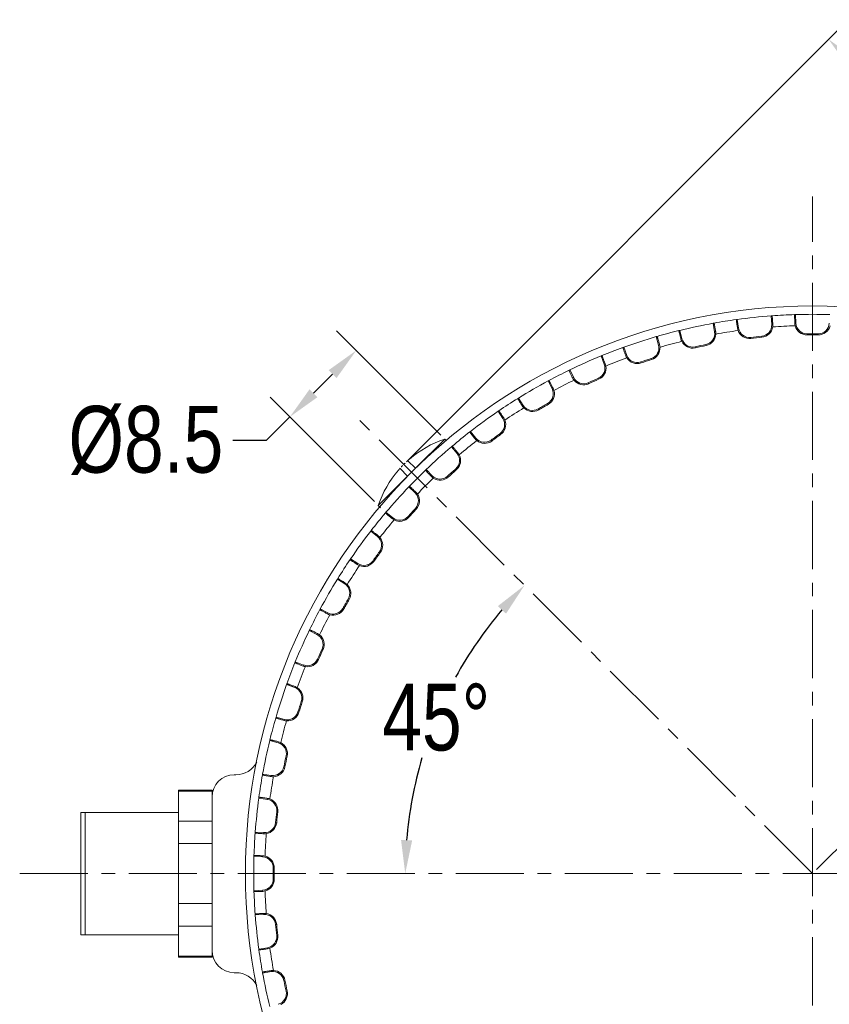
# Model space of a CAD drawing. Extents: x 695 to 3294, y -288 to 575.
# Tile 69 of 83: x 2516 to 2589, y 336 to 425. Entities that reach past the tile are written whole.
import ezdxf

# ---------------------------------------------------------------- set-up
doc = ezdxf.new("R2010")
doc.units = 0
doc.header["$LTSCALE"] = 16.335
doc.header["$PDMODE"] = 3
doc.header["$PDSIZE"] = 4
doc.linetypes.add('CENTER', pattern=[0.6, 0.375, -0.075, 0.075, -0.075])
doc.linetypes.add('HIDDEN', pattern=[0.2, 0.1, -0.1])
doc.layers.get('Defpoints').update_dxf_attribs({"linetype": 'CONTINUOUS'})
for name, color, linetype, lineweight in [('7_ALL_FEATURES', 7, 'CONTINUOUS', 15), ('dim', 3, 'CONTINUOUS', 13), ('中心', 6, 'CENTER', 13)]:
    doc.layers.add(name, color=color, linetype=linetype, lineweight=lineweight)
doc.layers.add('DEFAULT_2', color=8, linetype='HIDDEN')
doc.styles.get("Standard").update_dxf_attribs({"font": 'txt', "width": 0.8})
doc.dimstyles.get("Standard").update_dxf_attribs({"dimtxt": 3, "dimasz": 3, "dimexe": 2.5, "dimexo": 0.5, "dimtad": 1, "dimdsep": 46, "dimtxsty": 'Standard', "dimcen": 0.09, "dimadec": 0, "dimazin": 0, "dimtol": 1, "dimtp": 0.01, "dimtm": 0.01, "dimtfac": 1, "dimtofl": 0, "dimtmove": 0, "dimatfit": 3, "dimfxl": 1, "dimtolj": 1, "dimarcsym": 0})

# ---------------------------------------------------------------- blocks, each defined once
blk = doc.blocks.new('*D40')
at = {"layer": 'Defpoints', "color": 0, "transparency": 16777216}
for p in [(2589.203, 422.937), (2551.007, 384.74), (2587.767, 347.98)]:
    blk.add_point(p, dxfattribs=at)
at = {"layer": 'dim', "color": 0, "lineweight": -2, "transparency": 16777216}
for p, q in [((2551.36, 385.094), (2590.971, 424.704)), ((2591.324, 420.815), (2603.958, 408.182)), ((2623.842, 388.298), (2611.208, 400.932)), ((2588.12, 348.334), (2627.731, 387.944))]:
    blk.add_line(p, q, dxfattribs=at)
at = {"layer": 'dim', "color": 0, "transparency": 16777216}
for points in [[(2591.678, 421.169), (2590.971, 420.462), (2589.203, 422.937)], [(2624.195, 388.651), (2623.488, 387.944), (2625.963, 386.176)]]:
    blk.add_solid(points, dxfattribs=at)
at = {"layer": 'dim', "color": 0, "transparency": 16777216, "insert": (2607.583, 404.557), "char_height": 6, "attachment_point": 5}
blk.add_mtext('\\A1;51.99', dxfattribs=at)
blk = doc.blocks.new('*D41')
at = {"layer": 'Defpoints', "color": 0, "transparency": 16777216}
for p in [(2546.734, 394.981), (2554.689, 387.027), (2548.72, 381.058)]:
    blk.add_point(p, dxfattribs=at)
at = {"layer": 'dim', "color": 0, "lineweight": -2, "transparency": 16777216}
for p, q in [((2554.335, 387.38), (2544.966, 396.749)), ((2544.613, 392.86), (2542.887, 391.134)), ((2548.367, 381.412), (2538.998, 390.78)), ((2540.766, 389.013), (2538.644, 386.891)), ((2538.644, 386.891), (2535.644, 386.891))]:
    blk.add_line(p, q, dxfattribs=at)
at = {"layer": 'dim', "color": 0, "transparency": 16777216}
for points in [[(2544.259, 393.214), (2544.966, 392.507), (2546.734, 394.981)], [(2542.533, 391.488), (2543.24, 390.78), (2540.766, 389.013)]]:
    blk.add_solid(points, dxfattribs=at)
at = {"layer": 'dim', "color": 0, "transparency": 16777216, "insert": (2527.819, 386.891), "char_height": 6, "attachment_point": 5}
blk.add_mtext('\\A1;%%c8.5', dxfattribs=at)
blk = doc.blocks.new('*D43')
at = {"layer": 'Defpoints', "color": 0, "transparency": 16777216}
for p in [(2546.755, 388.992), (2556.047, 366.294), (2516.476, 347.98), (2587.767, 347.98), (2648.613, 347.98)]:
    blk.add_point(p, dxfattribs=at)
at = {"layer": 'dim', "color": 0, "lineweight": -2, "transparency": 16777216}
for start, end in [(139.69417, 151.20659), (163.51801, 175.30583)]:
    blk.add_arc((2587.767, 347.98), 36.627, start, end, dxfattribs=at)
at = {"layer": 'dim', "color": 0, "transparency": 16777216}
for points in [[(2559.467, 372.012), (2560.202, 371.334), (2561.867, 373.88)], [(2551.762, 350.957), (2550.763, 350.998), (2551.139, 347.98)]]:
    blk.add_solid(points, dxfattribs=at)
at = {"layer": 'dim', "color": 0, "transparency": 16777216, "insert": (2553.927, 361.997), "char_height": 6, "attachment_point": 5}
blk.add_mtext('\\A1;45°', dxfattribs=at)

msp = doc.modelspace()

# ---------------------------------------------------------------- linework, layer by layer
at = {"layer": '7_ALL_FEATURES', "color": 7, "linetype": 'Continuous'}
for p, q in [((2586.153, 398.204), (2586.225, 398.206)), ((2586.225, 398.206), (2586.266, 397.425)), ((2578.903, 397.442), (2578.832, 397.429)), ((2578.955, 396.657), (2578.832, 397.429)), ((2580.912, 397.76), (2580.984, 397.77)), ((2580.984, 397.77), (2581.106, 396.997)), ((2584.122, 398.098), (2584.05, 398.092)), ((2584.091, 397.311), (2584.05, 398.092)), ((2575.746, 396.771), (2575.816, 396.788)), ((2575.816, 396.788), (2576.019, 396.033)), ((2573.781, 396.245), (2573.712, 396.225)), ((2573.915, 395.469), (2573.712, 396.225)), ((2570.712, 395.247), (2570.78, 395.272)), ((2570.78, 395.272), (2571.06, 394.541)), ((2568.813, 394.518), (2568.746, 394.491)), ((2569.027, 393.761), (2568.746, 394.491)), ((2565.865, 393.206), (2565.93, 393.237)), ((2565.93, 393.237), (2566.285, 392.54)), ((2564.052, 392.282), (2563.989, 392.248)), ((2564.344, 391.551), (2563.989, 392.248)), ((2561.257, 390.669), (2561.319, 390.707)), ((2561.319, 390.707), (2561.745, 390.05)), ((2559.551, 389.561), (2559.492, 389.52)), ((2559.918, 388.864), (2559.492, 389.52)), ((2556.94, 387.664), (2556.997, 387.708)), ((2556.997, 387.708), (2557.49, 387.1)), ((2554.689, 387.027), (2552.058, 384.396)), ((2554.689, 387.027), (2554.854, 386.862)), ((2555.36, 386.384), (2555.305, 386.337)), ((2555.797, 385.729), (2555.305, 386.337)), ((2551.378, 385.076), (2552.058, 384.396)), ((2550.671, 384.369), (2551.351, 383.689)), ((2552.961, 384.224), (2553.013, 384.274)), ((2553.013, 384.274), (2553.566, 383.721)), ((2551.351, 383.689), (2548.72, 381.058)), ((2551.523, 382.786), (2551.473, 382.734)), ((2552.026, 382.18), (2551.473, 382.734)), ((2548.72, 381.058), (2548.921, 380.857)), ((2549.363, 380.387), (2549.41, 380.442)), ((2549.41, 380.442), (2550.018, 379.95)), ((2548.083, 378.806), (2548.039, 378.75)), ((2548.647, 378.257), (2548.039, 378.75)), ((2546.186, 376.196), (2546.227, 376.255)), ((2546.227, 376.255), (2546.883, 375.829)), ((2545.078, 374.49), (2545.04, 374.428)), ((2545.696, 374.002), (2545.04, 374.428)), ((2543.465, 371.695), (2543.499, 371.758)), ((2543.499, 371.758), (2544.196, 371.403)), ((2542.541, 369.882), (2542.51, 369.817)), ((2543.207, 369.462), (2542.51, 369.817)), ((2541.229, 366.934), (2541.256, 367.001)), ((2541.256, 367.001), (2541.986, 366.72)), ((2540.5, 365.035), (2540.475, 364.967)), ((2541.205, 364.687), (2540.475, 364.967)), ((2539.502, 361.966), (2539.522, 362.035)), ((2539.522, 362.035), (2540.278, 361.832)), ((2538.976, 360.001), (2538.959, 359.931)), ((2539.714, 359.728), (2538.959, 359.931)), ((2535.924, 356.859), (2535.767, 356.859)), ((2538.305, 356.844), (2538.318, 356.915)), ((2538.318, 356.915), (2539.09, 356.792)), ((2530.767, 340.48), (2530.767, 355.48)), ((2533.767, 355.48), (2530.767, 355.48)), ((2533.767, 355.389), (2530.767, 355.389)), ((2533.767, 340.48), (2533.767, 355.48)), ((2537.987, 354.835), (2537.977, 354.763)), ((2538.749, 354.641), (2537.977, 354.763)), ((2521.967, 342.48), (2521.967, 353.48)), ((2521.967, 353.48), (2530.767, 353.48)), ((2522.367, 353.48), (2522.367, 342.48)), ((2533.767, 352.696), (2530.767, 352.696)), ((2537.649, 351.625), (2537.655, 351.697)), ((2537.655, 351.697), (2538.436, 351.656)), ((2533.767, 350.673), (2530.767, 350.673)), ((2537.543, 349.594), (2537.541, 349.522)), ((2538.322, 349.481), (2537.541, 349.522)), ((2537.541, 346.438), (2538.322, 346.479)), ((2537.543, 346.366), (2537.541, 346.438)), ((2533.767, 345.287), (2530.767, 345.287)), ((2537.649, 344.335), (2537.655, 344.263)), ((2538.436, 344.304), (2537.655, 344.263)), ((2530.767, 342.48), (2521.967, 342.48)), ((2533.767, 343.264), (2530.767, 343.264)), ((2537.977, 341.197), (2538.749, 341.319)), ((2537.987, 341.125), (2537.977, 341.197)), ((2533.767, 340.572), (2530.767, 340.572)), ((2533.767, 340.48), (2530.767, 340.48)), ((2535.767, 339.069), (2535.924, 339.069)), ((2538.305, 339.116), (2538.318, 339.045)), ((2539.09, 339.168), (2538.318, 339.045))]:
    msp.add_line(p, q, dxfattribs=at)
at = {"layer": '7_ALL_FEATURES', "color": 9, "linetype": 'Continuous'}
for p, q in [((2584.188, 397.316), (2584.091, 397.311)), ((2586.169, 397.42), (2586.266, 397.425)), ((2579.051, 396.672), (2578.955, 396.657)), ((2581.01, 396.982), (2581.106, 396.997)), ((2587.276, 396.379), (2587.275, 396.478)), ((2588.258, 396.379), (2588.259, 396.478)), ((2574.009, 395.494), (2573.915, 395.469)), ((2575.925, 396.007), (2576.019, 396.033)), ((2578.184, 395.424), (2578.165, 395.52)), ((2582.22, 396.063), (2582.208, 396.16)), ((2583.196, 396.166), (2583.187, 396.263)), ((2577.224, 395.22), (2577.203, 395.315)), ((2569.118, 393.796), (2569.027, 393.761)), ((2570.969, 394.506), (2571.06, 394.541)), ((2572.344, 393.859), (2572.312, 393.952)), ((2573.278, 394.162), (2573.248, 394.256)), ((2566.198, 392.496), (2566.285, 392.54)), ((2567.633, 391.995), (2567.592, 392.085)), ((2568.53, 392.395), (2568.491, 392.485)), ((2564.431, 391.595), (2564.344, 391.551)), ((2563.992, 390.141), (2563.944, 390.226)), ((2561.663, 389.997), (2561.745, 390.05)), ((2563.142, 389.65), (2563.092, 389.734)), ((2560, 388.917), (2559.918, 388.864)), ((2557.414, 387.038), (2557.49, 387.1)), ((2558.921, 386.847), (2558.863, 386.926)), ((2559.716, 387.424), (2559.659, 387.504)), ((2555.873, 385.79), (2555.797, 385.729)), ((2555.746, 384.276), (2555.681, 384.35)), ((2553.497, 383.652), (2553.566, 383.721)), ((2555.017, 383.619), (2554.95, 383.692)), ((2552.095, 382.249), (2552.026, 382.18)), ((2552.128, 380.73), (2552.055, 380.797)), ((2549.956, 379.874), (2550.018, 379.95)), ((2551.471, 380.001), (2551.397, 380.066)), ((2548.708, 378.333), (2548.647, 378.257)), ((2548.322, 376.031), (2548.242, 376.088)), ((2548.9, 376.826), (2548.821, 376.884)), ((2546.83, 375.747), (2546.883, 375.829)), ((2545.75, 374.084), (2545.696, 374.002)), ((2546.097, 372.605), (2546.013, 372.655)), ((2545.606, 371.755), (2545.521, 371.803)), ((2544.151, 371.316), (2544.196, 371.403)), ((2543.251, 369.549), (2543.207, 369.462)), ((2543.752, 368.114), (2543.662, 368.155)), ((2543.352, 367.217), (2543.262, 367.256)), ((2541.951, 366.629), (2541.986, 366.72)), ((2541.24, 364.778), (2541.205, 364.687)), ((2541.888, 363.403), (2541.795, 363.434)), ((2541.585, 362.469), (2541.491, 362.499)), ((2540.253, 361.738), (2540.278, 361.832)), ((2539.739, 359.822), (2539.714, 359.728)), ((2540.527, 358.523), (2540.431, 358.544)), ((2540.323, 357.563), (2540.227, 357.582)), ((2539.075, 356.696), (2539.09, 356.792)), ((2538.765, 354.737), (2538.749, 354.641)), ((2539.684, 353.527), (2539.586, 353.539)), ((2539.581, 352.551), (2539.484, 352.56)), ((2538.431, 351.559), (2538.436, 351.656)), ((2538.327, 349.578), (2538.322, 349.481)), ((2539.368, 348.471), (2539.269, 348.472)), ((2539.368, 347.489), (2539.269, 347.488)), ((2538.327, 346.382), (2538.322, 346.479)), ((2538.431, 344.402), (2538.436, 344.304)), ((2539.581, 343.409), (2539.484, 343.4)), ((2539.684, 342.433), (2539.586, 342.421)), ((2538.765, 341.223), (2538.749, 341.319)), ((2539.075, 339.264), (2539.09, 339.168)), ((2540.323, 338.397), (2540.227, 338.378)), ((2540.527, 337.437), (2540.431, 337.416))]:
    msp.add_line(p, q, dxfattribs=at)
at = {"layer": '7_ALL_FEATURES', "color": 7, "linetype": 'Continuous'}
msp.add_circle((2587.767, 347.98), 51, dxfattribs=at)
for centre, radius, start, end in [((2587.767, 347.98), 50.25, 91.84017, 94.15983), ((2587.767, 347.98), 50.25, 88.24196, 91.75804), ((2587.767, 347.98), 50.25, 100.24196, 103.75804), ((2587.767, 347.98), 50.25, 97.84017, 100.15983), ((2587.767, 347.98), 50.25, 94.24196, 97.75804), ((2583.092, 397.259), 1, 275.41889, 3), ((2583.124, 397.254), 1.067, 351.63543, 3.32912), ((2587.235, 397.47), 1.067, 182.67476, 194.36068), ((2587.265, 397.477), 1, 183, 270.58111), ((2588.269, 397.477), 1, 269.41889, 357), ((2587.767, 347.98), 50.25, 103.84017, 106.15983), ((2577.967, 396.5), 1, 281.41889, 9), ((2577.967, 396.5), 1.098, 281.41889, 357.64069), ((2577.998, 396.499), 1.067, 357.63543, 9.32912), ((2582.065, 397.143), 1.067, 188.67476, 200.36068), ((2582.094, 397.154), 1.098, 200.35931, 276.58111), ((2582.094, 397.154), 1, 189, 276.58111), ((2583.092, 397.259), 1.098, 275.41889, 351.64069), ((2587.265, 397.477), 1.098, 194.35931, 270.58111), ((2587.767, 347.98), 48.5, 89.41889, 90.58111), ((2587.767, 347.98), 48.402, 89.41889, 90.58111), ((2588.269, 397.477), 1.098, 269.41889, 345.64069), ((2587.767, 347.98), 50.25, 106.24196, 109.75804), ((2572.98, 395.212), 1.067, 3.63543, 15.32912), ((2576.957, 396.278), 1.067, 194.67476, 206.36068), ((2576.985, 396.291), 1.098, 206.35931, 282.58111), ((2576.985, 396.291), 1, 195, 282.58111), ((2587.767, 347.98), 48.5, 101.41889, 102.58111), ((2587.767, 347.98), 48.5, 95.41889, 96.58111), ((2587.767, 347.98), 48.402, 95.41889, 96.58111), ((2587.767, 347.98), 50.25, 109.84017, 112.15983), ((2572.949, 395.21), 1, 287.41889, 15), ((2572.949, 395.21), 1.098, 287.41889, 3.64069), ((2587.767, 347.98), 48.402, 101.41889, 102.58111), ((2587.767, 347.98), 50.25, 112.24196, 115.75804), ((2568.093, 393.402), 1, 293.41889, 21), ((2568.124, 393.408), 1.067, 9.63543, 21.32912), ((2571.968, 394.883), 1.067, 200.67476, 212.36068), ((2571.994, 394.9), 1, 201, 288.58111), ((2571.994, 394.9), 1.098, 212.35931, 288.58111), ((2587.767, 347.98), 48.5, 107.41889, 108.58111), ((2587.767, 347.98), 48.402, 107.41889, 108.58111), ((2587.767, 347.98), 50.25, 115.84017, 118.15983), ((2568.093, 393.402), 1.098, 293.41889, 9.64069), ((2587.767, 347.98), 50.25, 118.24196, 121.75804), ((2567.152, 392.975), 1.067, 206.67476, 218.36068), ((2567.176, 392.994), 1, 207, 294.58111), ((2567.176, 392.994), 1.098, 218.35931, 294.58111), ((2587.767, 347.98), 48.5, 113.41889, 114.58111), ((2587.767, 347.98), 48.402, 113.41889, 114.58111), ((2563.453, 391.097), 1, 299.41889, 27), ((2563.453, 391.097), 1.098, 299.41889, 15.64069), ((2563.483, 391.106), 1.067, 15.63543, 27.32912), ((2587.767, 347.98), 50.25, 121.84017, 124.15983), ((2587.767, 347.98), 48.5, 119.41889, 120.58111), ((2587.767, 347.98), 50.25, 124.24196, 127.75804), ((2562.561, 390.573), 1.067, 212.67476, 224.36068), ((2562.583, 390.595), 1, 213, 300.58111), ((2562.583, 390.595), 1.098, 224.35931, 300.58111), ((2587.767, 347.98), 48.402, 119.41889, 120.58111), ((2559.079, 388.319), 1, 305.41889, 33), ((2559.079, 388.319), 1.098, 305.41889, 21.64069), ((2559.108, 388.331), 1.067, 21.63543, 33.32912), ((2587.767, 347.98), 50.25, 127.84017, 130.15983), ((2557.737, 378.01), 9.518, 108.67799, 130.78244), ((2558.247, 387.705), 1.067, 218.67476, 230.36068), ((2558.267, 387.729), 1, 219, 306.58111), ((2558.267, 387.729), 1.098, 230.35931, 306.58111), ((2587.767, 347.98), 48.5, 125.41889, 126.58111), ((2587.767, 347.98), 48.402, 125.41889, 126.58111), ((2587.767, 347.98), 50.25, 130.24196, 133.75804), ((2555.048, 385.114), 1.067, 27.63543, 39.32912), ((2553.284, 383.172), 2.7, 130.78175, 131.56063), ((2555.02, 385.1), 1, 311.41889, 39), ((2555.02, 385.1), 1.098, 311.41889, 27.64069), ((2557.737, 378.01), 9.518, 139.21756, 161.32201), ((2552.557, 382.478), 2.677, 138.43603, 139.22158), ((2587.767, 347.98), 50.25, 133.84017, 136.15983), ((2587.767, 347.98), 48.5, 131.41889, 132.58111), ((2587.767, 347.98), 48.402, 131.41889, 132.58111), ((2554.256, 384.402), 1.067, 224.67476, 236.36068), ((2554.274, 384.428), 1, 225, 312.58111), ((2554.274, 384.428), 1.098, 236.35931, 312.58111), ((2587.767, 347.98), 50.25, 136.24196, 139.75804), ((2551.345, 381.491), 1.067, 33.63543, 45.32912), ((2551.319, 381.473), 1, 317.41889, 45), ((2551.319, 381.473), 1.098, 317.41889, 33.64069), ((2587.767, 347.98), 48.5, 137.41889, 138.58111), ((2587.767, 347.98), 48.402, 137.41889, 138.58111), ((2587.767, 347.98), 50.25, 139.84017, 142.15983), ((2550.633, 380.7), 1.067, 230.67476, 242.36068), ((2550.647, 380.727), 1, 231, 318.58111), ((2550.647, 380.727), 1.098, 242.35931, 318.58111), ((2587.767, 347.98), 50.25, 142.24196, 145.75804), ((2548.018, 377.48), 1, 323.41889, 51), ((2548.042, 377.5), 1.067, 39.63543, 51.32912), ((2548.018, 377.48), 1.098, 323.41889, 39.64069), ((2587.767, 347.98), 50.25, 145.84017, 148.15983), ((2547.427, 376.668), 1, 237, 324.58111), ((2547.427, 376.668), 1.098, 248.35931, 324.58111), ((2587.767, 347.98), 48.5, 143.41889, 144.58111), ((2587.767, 347.98), 48.402, 143.41889, 144.58111), ((2547.416, 376.639), 1.067, 236.67476, 248.36068), ((2587.767, 347.98), 50.25, 148.24196, 151.75804), ((2545.152, 373.164), 1, 329.41889, 57), ((2545.174, 373.186), 1.067, 45.63543, 57.32912), ((2545.152, 373.164), 1.098, 329.41889, 45.64069), ((2587.767, 347.98), 48.5, 149.41889, 150.58111), ((2587.767, 347.98), 48.402, 149.41889, 150.58111), ((2587.767, 347.98), 50.25, 151.84017, 154.15983), ((2544.65, 372.294), 1, 243, 330.58111), ((2544.65, 372.294), 1.098, 254.35931, 330.58111), ((2544.641, 372.264), 1.067, 242.67476, 254.36068), ((2587.767, 347.98), 50.25, 154.24196, 157.75804), ((2542.753, 368.571), 1, 335.41889, 63), ((2542.772, 368.596), 1.067, 51.63543, 63.32912), ((2542.753, 368.571), 1.098, 335.41889, 51.64069), ((2587.767, 347.98), 48.5, 155.41889, 156.58111), ((2587.767, 347.98), 48.402, 155.41889, 156.58111), ((2542.344, 367.654), 1, 249, 336.58111), ((2542.344, 367.654), 1.098, 260.35931, 336.58111), ((2587.767, 347.98), 50.25, 157.84017, 160.15983), ((2542.339, 367.623), 1.067, 248.67476, 260.36068), ((2587.767, 347.98), 50.25, 160.24196, 163.75804), ((2540.847, 363.753), 1, 341.41889, 69), ((2540.864, 363.78), 1.067, 57.63543, 69.32912), ((2540.847, 363.753), 1.098, 341.41889, 57.64069), ((2587.767, 347.98), 48.5, 161.41889, 162.58111), ((2587.767, 347.98), 48.402, 161.41889, 162.58111), ((2587.767, 347.98), 50.25, 163.84017, 166.15983), ((2540.537, 362.798), 1, 255, 342.58111), ((2540.537, 362.798), 1.098, 266.35931, 342.58111), ((2540.535, 362.767), 1.067, 254.67476, 266.36068), ((2587.767, 347.98), 50.25, 166.24196, 169.75804), ((2539.455, 358.762), 1, 347.41889, 75), ((2539.469, 358.791), 1.067, 63.63543, 75.32912), ((2539.455, 358.762), 1.098, 347.41889, 63.64069), ((2587.767, 347.98), 48.5, 167.41889, 168.58111), ((2587.767, 347.98), 48.402, 167.41889, 168.58111), ((2535.924, 358.964), 2.105, 270, 332.27324), ((2539.247, 357.78), 1, 261, 348.58111), ((2539.247, 357.78), 1.098, 272.35931, 348.58111), ((2587.767, 347.98), 50.25, 169.84017, 172.15983), ((2539.248, 357.749), 1.067, 260.67476, 272.36068), ((2587.767, 347.98), 50.25, 172.24196, 175.75804), ((2538.593, 353.653), 1, 353.41889, 81), ((2538.604, 353.683), 1.067, 69.63543, 81.32912), ((2538.593, 353.653), 1.098, 353.41889, 69.64069), ((2587.767, 347.98), 48.5, 173.41889, 174.58111), ((2587.767, 347.98), 48.402, 173.41889, 174.58111), ((2538.488, 352.655), 1, 267, 354.58111), ((2538.488, 352.655), 1.098, 278.35931, 354.58111), ((2587.767, 347.98), 50.25, 175.84017, 178.15983), ((2538.493, 352.624), 1.067, 266.67476, 278.36068), ((2587.767, 347.98), 50.25, 178.24196, 181.75804), ((2538.269, 348.482), 1, 359.41889, 87), ((2538.277, 348.513), 1.067, 75.63543, 87.32912), ((2538.269, 348.482), 1.098, 359.41889, 75.64069), ((2587.767, 347.98), 48.5, 179.41889, 180.58111), ((2587.767, 347.98), 48.402, 179.41889, 180.58111), ((2538.269, 347.478), 1, 273, 0.58111), ((2538.269, 347.478), 1.098, 284.35931, 0.58111), ((2587.767, 347.98), 50.25, 181.84017, 184.15983), ((2538.277, 347.448), 1.067, 272.67476, 284.36068), ((2587.767, 347.98), 50.25, 184.24196, 187.75804), ((2538.493, 343.337), 1.067, 81.63543, 93.32912), ((2538.488, 343.305), 1, 5.41889, 93), ((2538.488, 343.305), 1.098, 5.41889, 81.64069), ((2587.767, 347.98), 48.5, 185.41889, 186.58111), ((2587.767, 347.98), 48.402, 185.41889, 186.58111), ((2538.593, 342.307), 1, 279, 6.58111), ((2538.593, 342.307), 1.098, 290.35931, 6.58111), ((2587.767, 347.98), 50.25, 187.84017, 190.15983), ((2538.604, 342.278), 1.067, 278.67476, 290.36068), ((2535.924, 336.964), 2.105, 27.12709, 90), ((2587.767, 347.98), 50.25, 190.24196, 193.75804), ((2539.248, 338.212), 1.067, 87.63543, 99.32912), ((2539.247, 338.18), 1, 11.41889, 99), ((2539.247, 338.18), 1.098, 11.41889, 87.64069), ((2587.767, 347.98), 48.5, 191.41889, 192.58111), ((2587.767, 347.98), 48.402, 191.41889, 192.58111), ((2539.455, 337.198), 1, 285, 12.58111), ((2539.455, 337.198), 1.098, 296.35931, 12.58111)]:
    msp.add_arc(centre, radius, start, end, dxfattribs=at)
at = {"layer": '7_ALL_FEATURES', "color": 9, "linetype": 'Continuous'}
for start, end in [(97.82205, 100.17795), (91.82205, 94.17795), (103.82205, 106.17795), (109.82205, 112.17795), (115.82205, 118.17795), (121.82205, 124.17795), (127.82205, 130.17795), (133.82205, 136.17795), (139.82205, 142.17795), (145.82205, 148.17795), (151.82205, 154.17795), (157.82205, 160.17795), (163.82205, 166.17795), (169.82205, 172.17795), (175.82205, 178.17795), (181.82205, 184.17795), (187.82205, 190.17795)]:
    msp.add_arc((2587.767, 347.98), 49.25, start, end, dxfattribs=at)
at = {"layer": '7_ALL_FEATURES', "color": 7, "linetype": 'Continuous'}
for centre, major_axis, start_param, end_param in [((2535.767, 354.859), (0, 2), 0, 1.570796), ((2535.767, 341.069), (0, -2), -1.570796, 0)]:
    msp.add_ellipse(centre, major_axis=major_axis, ratio=0.999848, start_param=start_param, end_param=end_param, dxfattribs=at)
for points, knots in [([(2586.169, 397.42), (2586.166, 397.474), (2586.162, 397.578), (2586.156, 397.727), (2586.151, 397.861), (2586.148, 397.976), (2586.147, 398.059), (2586.147, 398.114), (2586.147, 398.145), (2586.148, 398.169), (2586.149, 398.188), (2586.151, 398.197), (2586.152, 398.204), (2586.153, 398.204)], [0, 0, 0, 0, 0.20513, 0.397206, 0.569814, 0.718199, 0.838239, 0.886594, 0.926664, 0.958119, 0.980812, 0.99468, 1, 1, 1, 1]), ([(2578.903, 397.442), (2578.904, 397.442), (2578.907, 397.436), (2578.91, 397.427), (2578.915, 397.409), (2578.921, 397.386), (2578.928, 397.355), (2578.939, 397.302), (2578.955, 397.22), (2578.976, 397.107), (2579, 396.974), (2579.025, 396.827), (2579.042, 396.725), (2579.051, 396.672)], [0, 0, 0, 0, 0.00532, 0.019188, 0.041881, 0.073336, 0.113406, 0.161761, 0.281801, 0.430186, 0.602794, 0.79487, 1, 1, 1, 1]), ([(2581.01, 396.982), (2581.002, 397.035), (2580.986, 397.138), (2580.965, 397.286), (2580.946, 397.419), (2580.931, 397.533), (2580.921, 397.615), (2580.916, 397.67), (2580.913, 397.701), (2580.911, 397.725), (2580.91, 397.744), (2580.91, 397.753), (2580.911, 397.76), (2580.912, 397.76)], [0, 0, 0, 0, 0.20513, 0.397206, 0.569814, 0.718199, 0.838239, 0.886594, 0.926664, 0.958119, 0.980812, 0.99468, 1, 1, 1, 1]), ([(2584.122, 398.098), (2584.123, 398.098), (2584.125, 398.091), (2584.127, 398.082), (2584.13, 398.064), (2584.134, 398.04), (2584.137, 398.008), (2584.143, 397.954), (2584.15, 397.871), (2584.16, 397.756), (2584.169, 397.622), (2584.179, 397.474), (2584.185, 397.37), (2584.188, 397.316)], [0, 0, 0, 0, 0.00532, 0.019188, 0.041881, 0.073336, 0.113406, 0.161761, 0.281801, 0.430186, 0.602794, 0.79487, 1, 1, 1, 1]), ([(2575.925, 396.007), (2575.911, 396.059), (2575.885, 396.16), (2575.848, 396.305), (2575.816, 396.435), (2575.789, 396.547), (2575.77, 396.628), (2575.759, 396.681), (2575.753, 396.712), (2575.749, 396.736), (2575.746, 396.755), (2575.745, 396.764), (2575.745, 396.771), (2575.746, 396.771)], [0, 0, 0, 0, 0.20513, 0.397206, 0.569814, 0.718199, 0.838239, 0.886594, 0.926664, 0.958119, 0.980812, 0.99468, 1, 1, 1, 1]), ([(2573.781, 396.245), (2573.783, 396.245), (2573.786, 396.239), (2573.79, 396.231), (2573.797, 396.213), (2573.805, 396.19), (2573.815, 396.16), (2573.832, 396.109), (2573.856, 396.029), (2573.889, 395.919), (2573.927, 395.79), (2573.967, 395.646), (2573.995, 395.546), (2574.009, 395.494)], [0, 0, 0, 0, 0.00532, 0.019188, 0.041881, 0.073336, 0.113406, 0.161761, 0.281801, 0.430186, 0.602794, 0.79487, 1, 1, 1, 1]), ([(2570.969, 394.506), (2570.95, 394.557), (2570.914, 394.654), (2570.862, 394.794), (2570.816, 394.92), (2570.778, 395.029), (2570.751, 395.108), (2570.734, 395.159), (2570.725, 395.189), (2570.718, 395.213), (2570.713, 395.231), (2570.712, 395.24), (2570.711, 395.247), (2570.712, 395.247)], [0, 0, 0, 0, 0.20513, 0.397206, 0.569814, 0.718199, 0.838239, 0.886594, 0.926664, 0.958119, 0.980812, 0.99468, 1, 1, 1, 1]), ([(2568.813, 394.518), (2568.814, 394.519), (2568.818, 394.513), (2568.823, 394.505), (2568.832, 394.489), (2568.842, 394.467), (2568.855, 394.438), (2568.878, 394.388), (2568.91, 394.312), (2568.954, 394.205), (2569.005, 394.081), (2569.06, 393.943), (2569.098, 393.846), (2569.118, 393.796)], [0, 0, 0, 0, 0.00532, 0.019188, 0.041881, 0.073336, 0.113406, 0.161761, 0.281801, 0.430186, 0.602794, 0.79487, 1, 1, 1, 1]), ([(2566.198, 392.496), (2566.174, 392.544), (2566.127, 392.637), (2566.061, 392.77), (2566.003, 392.891), (2565.953, 392.995), (2565.918, 393.071), (2565.896, 393.12), (2565.883, 393.149), (2565.874, 393.172), (2565.868, 393.189), (2565.865, 393.198), (2565.864, 393.205), (2565.865, 393.206)], [0, 0, 0, 0, 0.20513, 0.397206, 0.569814, 0.718199, 0.838239, 0.886594, 0.926664, 0.958119, 0.980812, 0.99468, 1, 1, 1, 1]), ([(2564.052, 392.282), (2564.053, 392.283), (2564.058, 392.277), (2564.064, 392.27), (2564.074, 392.255), (2564.087, 392.234), (2564.103, 392.207), (2564.13, 392.16), (2564.17, 392.087), (2564.226, 391.986), (2564.289, 391.867), (2564.358, 391.735), (2564.406, 391.643), (2564.431, 391.595)], [0, 0, 0, 0, 0.00532, 0.019188, 0.041881, 0.073336, 0.113406, 0.161761, 0.281801, 0.430186, 0.602794, 0.79487, 1, 1, 1, 1]), ([(2561.663, 389.997), (2561.634, 390.042), (2561.578, 390.13), (2561.498, 390.256), (2561.427, 390.37), (2561.367, 390.469), (2561.325, 390.54), (2561.297, 390.587), (2561.282, 390.615), (2561.27, 390.636), (2561.262, 390.653), (2561.259, 390.661), (2561.256, 390.668), (2561.257, 390.669)], [0, 0, 0, 0, 0.20513, 0.397206, 0.569814, 0.718199, 0.838239, 0.886594, 0.926664, 0.958119, 0.980812, 0.99468, 1, 1, 1, 1]), ([(2559.551, 389.561), (2559.552, 389.561), (2559.557, 389.557), (2559.564, 389.55), (2559.576, 389.535), (2559.591, 389.516), (2559.61, 389.491), (2559.642, 389.447), (2559.689, 389.379), (2559.755, 389.284), (2559.83, 389.173), (2559.913, 389.049), (2559.97, 388.962), (2560, 388.917)], [0, 0, 0, 0, 0.00532, 0.019188, 0.041881, 0.073336, 0.113406, 0.161761, 0.281801, 0.430186, 0.602794, 0.79487, 1, 1, 1, 1]), ([(2557.414, 387.038), (2557.38, 387.08), (2557.316, 387.162), (2557.223, 387.279), (2557.141, 387.385), (2557.07, 387.476), (2557.021, 387.543), (2556.989, 387.587), (2556.97, 387.613), (2556.957, 387.633), (2556.947, 387.648), (2556.942, 387.657), (2556.939, 387.663), (2556.94, 387.664)], [0, 0, 0, 0, 0.20513, 0.397206, 0.569814, 0.718199, 0.838239, 0.886594, 0.926664, 0.958119, 0.980812, 0.99468, 1, 1, 1, 1]), ([(2555.36, 386.384), (2555.361, 386.384), (2555.366, 386.38), (2555.373, 386.374), (2555.387, 386.361), (2555.403, 386.344), (2555.425, 386.32), (2555.461, 386.28), (2555.516, 386.217), (2555.591, 386.13), (2555.677, 386.027), (2555.773, 385.912), (2555.839, 385.832), (2555.873, 385.79)], [0, 0, 0, 0, 0.00532, 0.019188, 0.041881, 0.073336, 0.113406, 0.161761, 0.281801, 0.430186, 0.602794, 0.79487, 1, 1, 1, 1]), ([(2551.492, 385.193), (2551.484, 385.186), (2551.468, 385.171), (2551.445, 385.15), (2551.425, 385.131), (2551.408, 385.114), (2551.394, 385.099), (2551.385, 385.089), (2551.38, 385.081), (2551.378, 385.077), (2551.378, 385.076), (2551.378, 385.076)], [0, 0, 0, 0, 0.202796, 0.392849, 0.564442, 0.712407, 0.832392, 0.921002, 0.976133, 0.991307, 1, 1, 1, 1]), ([(2550.671, 384.369), (2550.671, 384.369), (2550.669, 384.369), (2550.666, 384.367), (2550.658, 384.362), (2550.647, 384.353), (2550.633, 384.339), (2550.616, 384.322), (2550.597, 384.302), (2550.576, 384.279), (2550.561, 384.263), (2550.554, 384.255)], [0, 0, 0, 0, 0.008692, 0.023866, 0.078997, 0.167606, 0.287591, 0.435557, 0.607149, 0.797203, 1, 1, 1, 1]), ([(2553.497, 383.652), (2553.46, 383.69), (2553.387, 383.764), (2553.283, 383.871), (2553.19, 383.968), (2553.11, 384.051), (2553.054, 384.112), (2553.017, 384.153), (2552.996, 384.176), (2552.981, 384.195), (2552.969, 384.209), (2552.964, 384.217), (2552.96, 384.223), (2552.961, 384.224)], [0, 0, 0, 0, 0.20513, 0.397206, 0.569814, 0.718199, 0.838239, 0.886594, 0.926664, 0.958119, 0.980812, 0.99468, 1, 1, 1, 1]), ([(2551.523, 382.786), (2551.524, 382.787), (2551.53, 382.783), (2551.537, 382.778), (2551.552, 382.766), (2551.571, 382.751), (2551.594, 382.73), (2551.635, 382.693), (2551.695, 382.637), (2551.779, 382.557), (2551.876, 382.464), (2551.983, 382.36), (2552.057, 382.287), (2552.095, 382.249)], [0, 0, 0, 0, 0.00532, 0.019188, 0.041881, 0.073336, 0.113406, 0.161761, 0.281801, 0.430186, 0.602794, 0.79487, 1, 1, 1, 1]), ([(2549.956, 379.874), (2549.915, 379.908), (2549.835, 379.974), (2549.72, 380.07), (2549.617, 380.156), (2549.53, 380.231), (2549.467, 380.286), (2549.427, 380.322), (2549.403, 380.344), (2549.386, 380.36), (2549.373, 380.374), (2549.367, 380.381), (2549.362, 380.386), (2549.363, 380.387)], [0, 0, 0, 0, 0.20513, 0.397206, 0.569814, 0.718199, 0.838239, 0.886594, 0.926664, 0.958119, 0.980812, 0.99468, 1, 1, 1, 1]), ([(2548.083, 378.806), (2548.084, 378.808), (2548.09, 378.804), (2548.099, 378.8), (2548.114, 378.79), (2548.134, 378.777), (2548.16, 378.758), (2548.204, 378.726), (2548.27, 378.676), (2548.362, 378.606), (2548.468, 378.524), (2548.585, 378.431), (2548.666, 378.367), (2548.708, 378.333)], [0, 0, 0, 0, 0.00532, 0.019188, 0.041881, 0.073336, 0.113406, 0.161761, 0.281801, 0.430186, 0.602794, 0.79487, 1, 1, 1, 1]), ([(2546.83, 375.747), (2546.785, 375.777), (2546.698, 375.834), (2546.574, 375.917), (2546.463, 375.992), (2546.368, 376.058), (2546.3, 376.105), (2546.256, 376.137), (2546.231, 376.156), (2546.211, 376.171), (2546.197, 376.183), (2546.19, 376.189), (2546.185, 376.194), (2546.186, 376.196)], [0, 0, 0, 0, 0.20513, 0.397206, 0.569814, 0.718199, 0.838239, 0.886594, 0.926664, 0.958119, 0.980812, 0.99468, 1, 1, 1, 1]), ([(2545.078, 374.49), (2545.079, 374.491), (2545.086, 374.488), (2545.094, 374.485), (2545.111, 374.477), (2545.132, 374.465), (2545.16, 374.45), (2545.207, 374.422), (2545.278, 374.38), (2545.377, 374.32), (2545.491, 374.249), (2545.617, 374.169), (2545.704, 374.113), (2545.75, 374.084)], [0, 0, 0, 0, 0.00532, 0.019188, 0.041881, 0.073336, 0.113406, 0.161761, 0.281801, 0.430186, 0.602794, 0.79487, 1, 1, 1, 1]), ([(2544.151, 371.316), (2544.104, 371.341), (2544.012, 371.389), (2543.88, 371.458), (2543.761, 371.521), (2543.66, 371.576), (2543.587, 371.617), (2543.54, 371.644), (2543.513, 371.66), (2543.492, 371.673), (2543.477, 371.683), (2543.469, 371.689), (2543.464, 371.693), (2543.465, 371.695)], [0, 0, 0, 0, 0.20513, 0.397206, 0.569814, 0.718199, 0.838239, 0.886594, 0.926664, 0.958119, 0.980812, 0.99468, 1, 1, 1, 1]), ([(2542.541, 369.882), (2542.542, 369.883), (2542.549, 369.882), (2542.557, 369.879), (2542.575, 369.873), (2542.597, 369.863), (2542.626, 369.851), (2542.676, 369.829), (2542.751, 369.794), (2542.856, 369.744), (2542.976, 369.686), (2543.11, 369.62), (2543.203, 369.573), (2543.251, 369.549)], [0, 0, 0, 0, 0.00532, 0.019188, 0.041881, 0.073336, 0.113406, 0.161761, 0.281801, 0.430186, 0.602794, 0.79487, 1, 1, 1, 1]), ([(2541.951, 366.629), (2541.901, 366.649), (2541.804, 366.687), (2541.666, 366.742), (2541.541, 366.792), (2541.435, 366.837), (2541.359, 366.869), (2541.309, 366.891), (2541.28, 366.905), (2541.258, 366.915), (2541.242, 366.924), (2541.234, 366.929), (2541.228, 366.933), (2541.229, 366.934)], [0, 0, 0, 0, 0.20513, 0.397206, 0.569814, 0.718199, 0.838239, 0.886594, 0.926664, 0.958119, 0.980812, 0.99468, 1, 1, 1, 1]), ([(2540.5, 365.035), (2540.5, 365.036), (2540.507, 365.035), (2540.516, 365.034), (2540.534, 365.029), (2540.557, 365.022), (2540.588, 365.013), (2540.639, 364.996), (2540.718, 364.969), (2540.827, 364.931), (2540.953, 364.885), (2541.093, 364.833), (2541.19, 364.797), (2541.24, 364.778)], [0, 0, 0, 0, 0.00532, 0.019188, 0.041881, 0.073336, 0.113406, 0.161761, 0.281801, 0.430186, 0.602794, 0.79487, 1, 1, 1, 1]), ([(2540.253, 361.738), (2540.201, 361.752), (2540.101, 361.78), (2539.957, 361.82), (2539.828, 361.858), (2539.718, 361.89), (2539.638, 361.915), (2539.586, 361.932), (2539.557, 361.942), (2539.534, 361.95), (2539.516, 361.957), (2539.508, 361.961), (2539.502, 361.964), (2539.502, 361.966)], [0, 0, 0, 0, 0.20513, 0.397206, 0.569814, 0.718199, 0.838239, 0.886594, 0.926664, 0.958119, 0.980812, 0.99468, 1, 1, 1, 1]), ([(2538.976, 360.001), (2538.976, 360.002), (2538.983, 360.002), (2538.992, 360.001), (2539.011, 359.998), (2539.035, 359.994), (2539.066, 359.988), (2539.119, 359.976), (2539.2, 359.958), (2539.312, 359.931), (2539.442, 359.899), (2539.587, 359.862), (2539.688, 359.836), (2539.739, 359.822)], [0, 0, 0, 0, 0.00532, 0.019188, 0.041881, 0.073336, 0.113406, 0.161761, 0.281801, 0.430186, 0.602794, 0.79487, 1, 1, 1, 1]), ([(2539.075, 356.696), (2539.022, 356.705), (2538.919, 356.722), (2538.772, 356.747), (2538.64, 356.771), (2538.527, 356.792), (2538.445, 356.808), (2538.392, 356.819), (2538.361, 356.826), (2538.338, 356.832), (2538.32, 356.837), (2538.311, 356.84), (2538.305, 356.843), (2538.305, 356.844)], [0, 0, 0, 0, 0.20513, 0.397206, 0.569814, 0.718199, 0.838239, 0.886594, 0.926664, 0.958119, 0.980812, 0.99468, 1, 1, 1, 1]), ([(2537.987, 354.835), (2537.987, 354.836), (2537.994, 354.836), (2538.003, 354.837), (2538.022, 354.836), (2538.046, 354.834), (2538.077, 354.831), (2538.131, 354.826), (2538.214, 354.816), (2538.328, 354.801), (2538.461, 354.782), (2538.609, 354.761), (2538.712, 354.745), (2538.765, 354.737)], [0, 0, 0, 0, 0.00532, 0.019188, 0.041881, 0.073336, 0.113406, 0.161761, 0.281801, 0.430186, 0.602794, 0.79487, 1, 1, 1, 1]), ([(2538.431, 351.559), (2538.377, 351.562), (2538.273, 351.568), (2538.124, 351.578), (2537.991, 351.587), (2537.875, 351.596), (2537.793, 351.604), (2537.739, 351.609), (2537.707, 351.613), (2537.683, 351.616), (2537.665, 351.619), (2537.656, 351.622), (2537.649, 351.624), (2537.649, 351.625)], [0, 0, 0, 0, 0.20513, 0.397206, 0.569814, 0.718199, 0.838239, 0.886594, 0.926664, 0.958119, 0.980812, 0.99468, 1, 1, 1, 1]), ([(2537.543, 349.594), (2537.543, 349.595), (2537.55, 349.596), (2537.559, 349.598), (2537.578, 349.599), (2537.602, 349.6), (2537.633, 349.6), (2537.688, 349.6), (2537.771, 349.599), (2537.886, 349.596), (2538.02, 349.591), (2538.169, 349.585), (2538.273, 349.581), (2538.327, 349.578)], [0, 0, 0, 0, 0.00532, 0.019188, 0.041881, 0.073336, 0.113406, 0.161761, 0.281801, 0.430186, 0.602794, 0.79487, 1, 1, 1, 1]), ([(2538.327, 346.382), (2538.273, 346.379), (2538.169, 346.375), (2538.02, 346.369), (2537.886, 346.364), (2537.771, 346.362), (2537.688, 346.36), (2537.633, 346.36), (2537.602, 346.361), (2537.578, 346.361), (2537.559, 346.362), (2537.55, 346.364), (2537.543, 346.365), (2537.543, 346.366)], [0, 0, 0, 0, 0.20513, 0.397206, 0.569814, 0.718199, 0.838239, 0.886594, 0.926664, 0.958119, 0.980812, 0.99468, 1, 1, 1, 1]), ([(2537.649, 344.335), (2537.649, 344.336), (2537.656, 344.338), (2537.665, 344.341), (2537.683, 344.344), (2537.707, 344.347), (2537.739, 344.351), (2537.793, 344.356), (2537.875, 344.364), (2537.991, 344.373), (2538.124, 344.382), (2538.273, 344.392), (2538.377, 344.398), (2538.431, 344.402)], [0, 0, 0, 0, 0.00532, 0.019188, 0.041881, 0.073336, 0.113406, 0.161761, 0.281801, 0.430186, 0.602794, 0.79487, 1, 1, 1, 1]), ([(2538.765, 341.223), (2538.712, 341.215), (2538.609, 341.199), (2538.461, 341.178), (2538.328, 341.159), (2538.214, 341.144), (2538.131, 341.134), (2538.077, 341.129), (2538.046, 341.126), (2538.022, 341.124), (2538.003, 341.123), (2537.994, 341.124), (2537.987, 341.124), (2537.987, 341.125)], [0, 0, 0, 0, 0.20513, 0.397206, 0.569814, 0.718199, 0.838239, 0.886594, 0.926664, 0.958119, 0.980812, 0.99468, 1, 1, 1, 1]), ([(2538.305, 339.116), (2538.305, 339.118), (2538.311, 339.12), (2538.32, 339.124), (2538.338, 339.128), (2538.361, 339.134), (2538.392, 339.141), (2538.445, 339.152), (2538.527, 339.168), (2538.64, 339.189), (2538.772, 339.213), (2538.919, 339.238), (2539.022, 339.255), (2539.075, 339.264)], [0, 0, 0, 0, 0.00532, 0.019188, 0.041881, 0.073336, 0.113406, 0.161761, 0.281801, 0.430186, 0.602794, 0.79487, 1, 1, 1, 1])]:
    msp.add_open_spline(points, degree=3, knots=knots, dxfattribs=at)
at = {"layer": 'DEFAULT_2', "ltscale": 0.1}
msp.add_arc((2557.737, 378.01), 9.518, 131.98879, 138.01121, dxfattribs=at)
at = {"layer": '中心'}
for p, q in [((2587.767, 287.134), (2587.767, 408.826)), ((2587.767, 347.98), (2546.755, 388.992)), ((2516.476, 347.98), (2648.613, 347.98))]:
    msp.add_line(p, q, dxfattribs=at)

# ---------------------------------------------------------------- dimensions: what is measured, and where the dimension line sits
at = {"layer": 'dim'}
dim = msp.add_aligned_dim(p1=(2587.767, 347.98), p2=(2551.007, 384.74), distance=-54.018, dimstyle='Standard', override={"dimtxt": 6, "dimtad": 0, "dimtih": 1, "dimtoh": 1, "dimcen": 0.5, "dimadec": 2, "dimazin": 2, "dimtol": 0, "dimtzin": 0}, dxfattribs=at)
dim.commit()
dim.dimension.update_dxf_attribs({"geometry": '*D40', "text_midpoint": (2607.583, 404.557)})
dim = msp.add_linear_dim(base=(2546.734, 394.981), p1=(2548.72, 381.058), p2=(2554.689, 387.027), angle=45, text='%%c8.5', dimstyle='Standard', override={"dimtxt": 6, "dimtad": 0, "dimtih": 1, "dimtoh": 1, "dimcen": 0.5, "dimadec": 2, "dimazin": 2, "dimtol": 0, "dimtzin": 0}, dxfattribs=at)
dim.commit()
dim.dimension.update_dxf_attribs({"geometry": '*D41', "text_midpoint": (2527.819, 386.891), "dimtype": 161})
dim = msp.add_angular_dim_2l(base=(2556.047, 366.294), line1=((2516.476, 347.98), (2648.613, 347.98)), line2=((2587.767, 347.98), (2546.755, 388.992)), dimstyle='Standard', override={"dimtxt": 6, "dimtad": 0, "dimtih": 1, "dimtoh": 1, "dimcen": 0.5, "dimadec": 2, "dimazin": 2, "dimtol": 0, "dimtzin": 0}, dxfattribs=at)
dim.commit()
dim.dimension.update_dxf_attribs({"geometry": '*D43', "text_midpoint": (2553.927, 361.997)})

doc.saveas('drawing.dxf')
